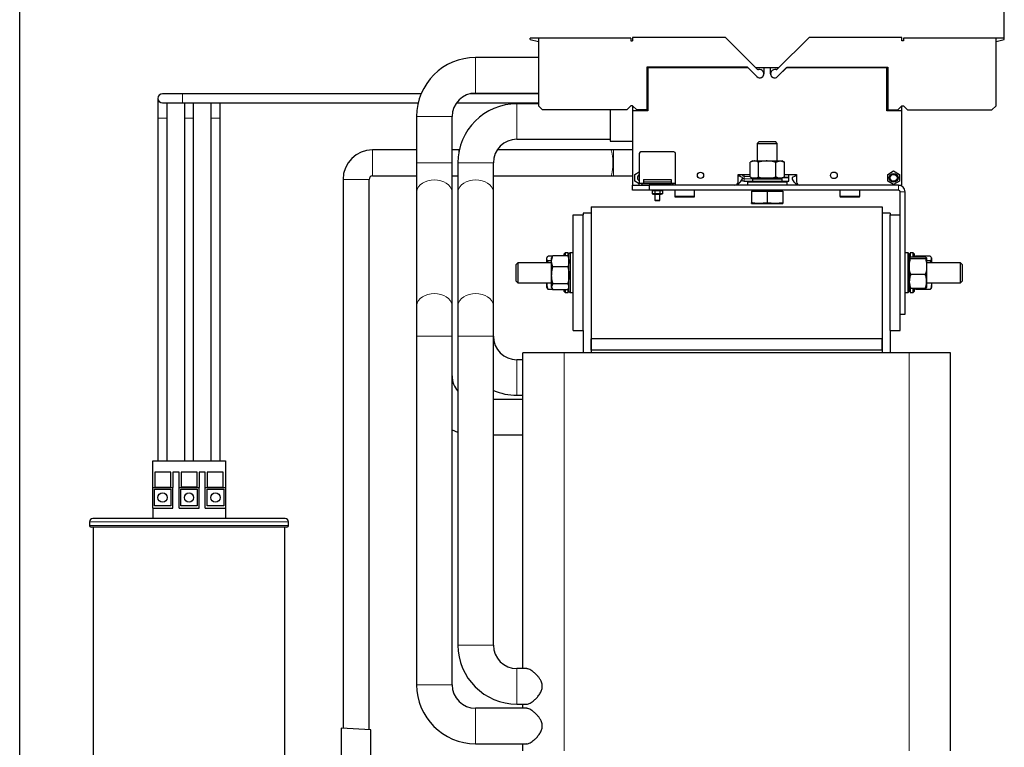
# Model space of a CAD drawing. Header units: millimetres. Extents: x 5 to 418, y 2 to 292.
# Tile 33 of 35: x 181 to 255, y 190 to 245. Entities that reach past the tile are written whole.
import ezdxf

# ---------------------------------------------------------------- set-up
doc = ezdxf.new("R2010")
doc.units = ezdxf.units.MM
doc.layers.add('SLD-0', color=7, linetype='Continuous')
doc.styles.add('SLDTEXTSTYLE0', font='TXT', dxfattribs={"width": 0.605})
doc.dimstyles.new('SLDDIMSTYLE0', dxfattribs={"dimtxt": 3.5, "dimasz": 3.302, "dimexe": 0, "dimexo": 0.0625, "dimgap": 0.875, "dimtad": 1, "dimlfac": 8, "dimrnd": 1e-09, "dimzin": 12, "dimdsep": 46, "dimtxsty": 'SLDTEXTSTYLE0', "dimsah": 1, "dimcen": 0.09, "dimadec": 0, "dimazin": 3, "dimtfac": 1, "dimtofl": 0, "dimtmove": 0, "dimatfit": 3, "dimfxl": 1, "dimfrac": 2, "dimtolj": 1, "dimtzin": 12, "dimarcsym": 0})

# ---------------------------------------------------------------- blocks, each defined once
blk = doc.blocks.new('_D_4')
at = {"layer": 'SLD-0', "color": 7}
for p, q in [((180.975, 186.687), (180.975, 250.427)), ((255.475, 243.534), (255.475, 250.427)), ((255.475, 249.427), (180.975, 249.427))]:
    blk.add_line(p, q, dxfattribs=at)
for points in [[(180.975, 249.427), (184.277, 248.919), (184.277, 249.935)], [(255.475, 249.427), (252.173, 249.935), (252.173, 248.919)]]:
    blk.add_solid(points, dxfattribs=at)
at = {"layer": 'SLD-0', "color": 7, "insert": (214.214, 253.938), "char_height": 3.5, "attachment_point": 1, "style": 'SLDTEXTSTYLE0'}
blk.add_mtext('596', dxfattribs=at)

msp = doc.modelspace()

# ---------------------------------------------------------------- linework, layer by layer
at = {"color": 7, "linetype": 'Continuous', "lineweight": 25}
for p, q in [((220.2249, 243.5342), (219.5999, 243.5342)), ((219.5999, 243.4516), (219.5999, 243.5342)), ((219.5999, 243.4516), (220.2249, 243.2842)), ((220.2249, 243.5404), (220.2249, 238.4279)), ((227.2249, 243.5404), (220.2249, 243.5404)), ((227.2249, 243.5404), (227.2249, 243.3529)), ((227.2249, 243.3529), (227.3499, 243.3529)), ((227.3499, 243.6029), (227.3499, 243.3529)), ((234.3752, 243.6029), (227.3499, 243.6029)), ((236.7792, 241.1989), (234.3752, 243.6029)), ((240.6996, 243.6029), (238.2956, 241.1989)), ((247.7249, 243.6029), (240.6996, 243.6029)), ((247.7249, 243.3529), (247.7249, 243.6029)), ((247.8499, 243.3529), (247.7249, 243.3529)), ((247.8499, 243.5404), (247.8499, 243.3529)), ((254.8499, 243.5404), (247.8499, 243.5404)), ((254.8499, 238.4279), (254.8499, 243.5404)), ((255.4749, 243.5342), (254.8499, 243.5342)), ((254.8499, 243.2842), (255.4749, 243.4516)), ((255.4749, 243.4516), (255.4749, 243.5342)), ((220.2249, 242.081), (215.4749, 242.081)), ((236.0374, 241.3529), (228.4249, 241.3529)), ((228.4249, 241.3529), (228.4249, 238.1154)), ((228.4874, 241.2873), (228.4249, 241.2248)), ((228.4936, 241.2873), (228.4874, 241.2873)), ((228.4936, 241.2873), (228.4936, 238.0498)), ((236.0986, 241.2873), (228.4936, 241.2873)), ((230.38, 241.2873), (230.3372, 241.3529)), ((232.5374, 241.3529), (232.5374, 241.2873)), ((234.5374, 241.2873), (234.5374, 241.3529)), ((236.7561, 240.6341), (236.0374, 241.3529)), ((236.7539, 240.6319), (236.0986, 241.2873)), ((236.4124, 240.9735), (236.4124, 240.9779)), ((237.2874, 241.2873), (236.6908, 241.2873)), ((236.9749, 241.1623), (236.8676, 241.1623)), ((237.2874, 241.2873), (237.2874, 240.8529)), ((237.7874, 241.2873), (237.2874, 241.2873)), ((237.7874, 240.8529), (237.7874, 241.2873)), ((238.384, 241.2873), (237.7874, 241.2873)), ((238.2072, 241.1623), (238.0999, 241.1623)), ((238.3187, 240.6341), (239.0374, 241.3529)), ((238.9762, 241.2873), (238.3209, 240.6319)), ((238.6624, 240.9735), (238.6624, 240.9779)), ((246.5811, 241.2873), (238.9762, 241.2873)), ((239.0374, 241.3529), (246.6499, 241.3529)), ((240.5374, 241.3529), (240.5374, 241.2873)), ((242.5374, 241.2873), (242.5374, 241.3529)), ((246.5811, 238.0498), (246.5811, 241.2873)), ((246.5874, 241.2873), (246.5811, 241.2873)), ((246.6499, 241.2248), (246.5874, 241.2873)), ((246.6499, 241.3529), (246.6499, 238.1154)), ((193.2874, 239.3373), (191.7874, 239.3373)), ((211.3525, 239.3373), (193.2874, 239.3373)), ((220.2249, 239.3373), (215.0308, 239.3373)), ((215.4749, 239.3935), (220.2249, 239.3935)), ((191.4374, 238.9873), (191.4374, 237.4873)), ((191.7874, 238.6373), (193.2874, 238.6373)), ((192.1374, 237.4873), (192.1374, 238.6373)), ((193.2874, 238.6373), (211.1253, 238.6373)), ((193.4374, 238.6373), (193.4374, 237.4873)), ((194.1374, 237.4873), (194.1374, 238.6373)), ((195.4374, 238.6373), (195.4374, 237.4873)), ((196.1374, 237.4873), (196.1374, 238.6373)), ((214.0181, 238.6373), (220.2249, 238.6373)), ((220.2249, 238.581), (218.5999, 238.581)), ((220.5374, 238.1154), (220.2249, 238.4279)), ((227.2249, 238.4279), (226.9124, 238.1154)), ((227.3499, 238.4279), (227.2249, 238.4279)), ((227.6624, 238.1154), (227.3499, 238.4279)), ((227.3499, 238.4279), (227.3499, 238.0498)), ((247.4124, 238.1154), (247.7249, 238.4279)), ((247.7249, 238.4279), (247.8499, 238.4279)), ((247.7249, 238.0498), (247.7249, 238.4279)), ((247.8499, 238.4279), (248.1624, 238.1154)), ((254.5374, 238.1154), (254.8499, 238.4279)), ((226.9124, 238.1154), (220.5374, 238.1154)), ((225.6624, 238.1154), (225.6624, 237.2373)), ((227.3499, 238.0498), (227.3499, 232.4123)), ((228.4936, 238.0498), (227.3499, 238.0498)), ((228.4249, 238.1154), (227.6624, 238.1154)), ((247.7249, 238.0498), (246.5811, 238.0498)), ((246.6499, 238.1154), (247.4124, 238.1154)), ((247.7249, 232.4123), (247.7249, 238.0498)), ((248.1624, 238.1154), (254.5374, 238.1154)), ((191.4374, 237.4873), (191.4374, 211.5623)), ((192.1374, 211.5623), (192.1374, 237.4873)), ((193.4374, 237.4873), (193.4374, 211.5623)), ((194.1374, 211.5623), (194.1374, 237.4873)), ((195.4374, 237.4873), (195.4374, 211.5623)), ((196.1374, 211.5623), (196.1374, 237.4873)), ((211.0061, 237.6123), (211.0061, 234.1123)), ((213.6936, 234.1123), (213.6936, 237.6123)), ((225.6624, 237.2373), (225.6624, 235.7373)), ((218.5999, 235.8935), (225.6624, 235.8935)), ((225.6624, 235.7373), (227.3499, 235.7373)), ((236.9216, 235.7123), (236.7874, 235.5781)), ((236.7874, 235.5781), (236.7874, 234.2498)), ((236.7874, 235.5781), (238.2874, 235.5781)), ((236.9216, 235.7123), (238.1532, 235.7123)), ((238.2874, 235.5781), (238.1532, 235.7123)), ((238.2874, 234.2498), (238.2874, 235.5781)), ((211.006, 235.0842), (207.6749, 235.0842)), ((214.1987, 235.0842), (213.6936, 235.0842)), ((214.2381, 235.0842), (214.1987, 235.0842)), ((225.7, 235.0842), (217.1071, 235.0842)), ((225.9011, 235.0842), (225.7, 235.0842)), ((227.3499, 235.0842), (225.9011, 235.0842)), ((227.8499, 234.806), (227.8499, 232.5341)), ((230.4749, 234.931), (227.9749, 234.931)), ((230.5999, 232.5341), (230.5999, 234.806)), ((211.0061, 234.1123), (211.0061, 231.8516)), ((213.6936, 231.8516), (213.6936, 234.1123)), ((214.1311, 234.1123), (214.1311, 231.8516)), ((216.8186, 231.8516), (216.8186, 234.1123)), ((236.4124, 234.2498), (236.2384, 234.1493)), ((236.2384, 233.0378), (236.2384, 234.1493)), ((236.4124, 234.2498), (236.5631, 234.2498)), ((236.5631, 234.2498), (237.5374, 234.2498)), ((236.8879, 233.0378), (236.8879, 234.1493)), ((237.5374, 234.2498), (238.5117, 234.2498)), ((238.1869, 233.0378), (238.1869, 234.1493)), ((238.5117, 234.2498), (238.6624, 234.2498)), ((238.8364, 234.1493), (238.6624, 234.2498)), ((238.8364, 233.0378), (238.8364, 234.1493)), ((227.528, 233.2328), (227.8499, 233.4186)), ((227.528, 232.7168), (227.528, 233.2328)), ((235.328, 233.2248), (236.2384, 233.2248)), ((235.328, 232.6623), (235.328, 233.2248)), ((235.3999, 233.1424), (235.3999, 233.2248)), ((238.8364, 233.2248), (239.7468, 233.2248)), ((239.1624, 232.9942), (239.1624, 233.2248)), ((239.6749, 233.2248), (239.6749, 233.1424)), ((239.7468, 233.2248), (239.7468, 232.6623)), ((246.653, 233.2328), (247.0999, 233.4908)), ((246.653, 232.7168), (246.653, 233.2328)), ((247.0999, 233.4908), (247.5468, 233.2328)), ((247.5468, 233.2328), (247.5468, 232.7168)), ((205.4405, 232.8498), (205.4405, 191.3045)), ((207.4093, 191.1951), (207.4093, 232.8498)), ((207.6749, 233.1154), (211.0061, 233.1154)), ((213.6936, 233.1154), (214.1311, 233.1154)), ((216.8186, 233.1154), (225.7, 233.1154)), ((225.7, 233.1154), (225.9011, 233.1154)), ((225.9011, 233.1154), (227.3499, 233.1154)), ((227.8499, 232.531), (227.528, 232.7168)), ((227.7532, 233.1154), (227.8499, 233.1154)), ((228.1424, 232.5341), (227.8499, 232.5341)), ((227.8499, 232.4123), (227.8499, 232.5341)), ((228.1718, 232.8373), (230.278, 232.8373)), ((228.1718, 232.8373), (228.1718, 232.6668)), ((228.1718, 232.6668), (228.1718, 232.5373)), ((228.1718, 232.6668), (230.278, 232.6668)), ((228.1718, 232.5373), (230.278, 232.5373)), ((229.0374, 232.5373), (229.0374, 232.4123)), ((229.4124, 232.4123), (229.4124, 232.5373)), ((230.278, 232.8373), (230.278, 232.6668)), ((230.278, 232.6668), (230.278, 232.5373)), ((230.5999, 232.5341), (230.3074, 232.5341)), ((230.5999, 232.4123), (230.5999, 232.5341)), ((235.2856, 232.4123), (235.4623, 232.6084)), ((235.6624, 232.996), (235.4215, 233.1084)), ((235.6624, 232.9085), (235.6624, 232.996)), ((235.7874, 232.7248), (236.1155, 232.7248)), ((236.1155, 232.7248), (236.0374, 232.6467)), ((236.0374, 232.6467), (236.0374, 232.4123)), ((239.0374, 232.6467), (236.0374, 232.6467)), ((236.1155, 232.7248), (238.9593, 232.7248)), ((236.2384, 233.0378), (236.4124, 232.9373)), ((236.7249, 232.9373), (236.4124, 232.8623)), ((236.5631, 232.9373), (236.4124, 232.9373)), ((236.4124, 232.8623), (236.4124, 232.7248)), ((238.6624, 232.8623), (236.4124, 232.8623)), ((237.5374, 232.9373), (236.5631, 232.9373)), ((238.5117, 232.9373), (237.5374, 232.9373)), ((238.6624, 232.8623), (238.3499, 232.9373)), ((238.4952, 232.9373), (238.4952, 232.904)), ((238.6624, 232.9373), (238.5117, 232.9373)), ((238.6624, 232.9373), (238.8364, 233.0378)), ((238.6624, 232.7248), (238.6624, 232.8623)), ((239.1624, 232.9929), (238.7587, 232.9929)), ((238.7609, 232.9942), (239.1624, 232.9942)), ((239.0374, 232.6467), (238.9593, 232.7248)), ((238.9593, 232.7248), (239.1624, 232.7248)), ((239.0374, 232.4123), (239.0374, 232.6467)), ((239.1624, 232.7248), (239.1624, 232.9929)), ((239.6533, 233.1084), (239.4124, 232.996)), ((239.4124, 232.996), (239.4124, 232.9085)), ((239.6126, 232.6084), (239.7892, 232.4123)), ((247.0999, 232.4588), (246.653, 232.7168)), ((247.5468, 232.7168), (247.0999, 232.4588)), ((211.0061, 231.8516), (211.0061, 223.248)), ((213.6936, 223.248), (213.6936, 231.8516)), ((214.1311, 231.8516), (214.1311, 223.248)), ((216.8186, 223.248), (216.8186, 231.8516)), ((227.3499, 232.0373), (227.3499, 232.4123)), ((227.3499, 232.4123), (228.5999, 232.4123)), ((228.5999, 232.0373), (227.3499, 232.0373)), ((228.5999, 232.4123), (228.5999, 232.0373)), ((247.4749, 232.4123), (228.5999, 232.4123)), ((247.4749, 232.0373), (228.5999, 232.0373)), ((228.9374, 232.0373), (228.828, 232.008)), ((228.828, 232.008), (229.0283, 232.008)), ((228.828, 232.008), (228.828, 231.7666)), ((228.828, 231.7666), (228.9374, 231.7373)), ((229.0283, 231.7666), (228.828, 231.7666)), ((228.9374, 231.7373), (229.2264, 231.7373)), ((229.0283, 232.008), (229.4252, 232.008)), ((229.0283, 232.008), (229.0283, 231.7666)), ((229.4252, 231.7666), (229.0283, 231.7666)), ((229.0374, 231.7373), (229.0374, 231.2756)), ((229.2264, 231.7373), (229.5124, 231.7373)), ((229.4124, 231.2756), (229.4124, 231.7373)), ((229.4252, 232.008), (229.6218, 232.008)), ((229.4252, 231.7666), (229.4252, 232.008)), ((229.6218, 231.7666), (229.4252, 231.7666)), ((229.6218, 232.008), (229.5124, 232.0373)), ((229.5124, 231.7373), (229.6218, 231.7666)), ((229.6218, 232.008), (229.6218, 231.7666)), ((230.5343, 232.0373), (230.5343, 231.5898)), ((232.0405, 231.5898), (232.0405, 232.0373)), ((236.3499, 231.9623), (236.3499, 231.0916)), ((236.3499, 231.9623), (237.5374, 231.9623)), ((236.498, 232.0373), (236.4547, 231.9623)), ((237.5374, 231.9623), (237.5374, 231.0916)), ((237.5374, 231.9623), (238.7249, 231.9623)), ((238.6201, 231.9623), (238.5768, 232.0373)), ((238.7249, 231.9623), (238.7249, 231.0916)), ((243.0343, 232.0373), (243.0343, 231.5898)), ((244.5405, 231.5898), (244.5405, 232.0373)), ((247.4749, 232.4123), (247.7249, 232.4123)), ((247.5999, 230.1623), (247.5999, 231.9123)), ((247.9749, 222.6623), (247.9749, 231.9123)), ((229.0374, 231.2756), (229.0757, 231.2373)), ((229.0374, 231.2756), (229.4124, 231.2756)), ((229.3741, 231.2373), (229.0757, 231.2373)), ((229.3741, 231.2373), (229.4124, 231.2756)), ((230.5968, 231.5273), (231.978, 231.5273)), ((236.3499, 231.0248), (236.3499, 231.0916)), ((236.3499, 231.0248), (236.9436, 231.0248)), ((236.9436, 231.0248), (238.1311, 231.0248)), ((238.1311, 231.0248), (237.5374, 231.0916)), ((238.7249, 231.0916), (238.1311, 231.0248)), ((238.1311, 231.0248), (238.7249, 231.0248)), ((238.7249, 231.0916), (238.7249, 231.0248)), ((243.0968, 231.5273), (244.4741, 231.5273)), ((244.4741, 231.5273), (244.478, 231.5273)), ((224.2249, 230.2998), (223.5999, 230.2998)), ((223.5999, 230.2998), (223.5999, 230.1623)), ((224.2249, 230.7873), (224.2249, 220.7873)), ((224.2249, 230.7873), (246.2249, 230.7873)), ((224.2249, 230.2998), (224.2249, 219.7373)), ((246.2249, 230.7873), (246.2249, 220.7873)), ((246.8499, 230.2998), (246.2249, 230.2998)), ((246.2249, 230.2998), (246.2249, 219.7373)), ((246.8499, 230.2998), (246.8499, 230.1623)), ((222.8499, 221.4123), (222.8499, 230.1623)), ((222.8499, 230.1623), (223.5999, 230.1623)), ((223.5999, 221.4123), (223.5999, 230.1623)), ((246.8499, 230.1623), (247.5999, 230.1623)), ((246.8499, 221.4123), (246.8499, 230.1623)), ((247.5999, 221.4123), (247.5999, 230.1623)), ((222.2405, 227.2873), (222.1624, 227.2092)), ((222.4749, 227.2873), (222.2405, 227.2873)), ((222.2405, 227.2873), (222.2405, 227.0654)), ((222.4749, 227.0275), (222.4749, 227.2873)), ((222.6155, 227.2873), (222.5374, 227.2092)), ((222.8499, 227.2873), (222.6155, 227.2873)), ((222.6155, 227.2873), (222.6155, 224.2873)), ((248.2093, 227.2873), (247.9749, 227.2873)), ((248.2874, 227.2092), (248.2093, 227.2873)), ((248.2093, 224.2873), (248.2093, 227.2873)), ((248.5843, 227.2873), (248.3499, 227.2873)), ((248.3499, 227.2873), (248.3499, 226.9542)), ((248.6624, 227.2092), (248.5843, 227.2873)), ((248.5843, 226.9687), (248.5843, 227.2873)), ((218.6624, 226.5373), (218.5374, 226.4123)), ((221.2249, 226.5373), (218.6624, 226.5373)), ((218.6624, 226.5373), (218.6624, 225.7873)), ((220.8782, 226.9613), (220.8499, 226.9123)), ((220.8499, 226.8657), (220.8499, 226.9123)), ((220.8499, 226.5373), (220.8499, 226.8657)), ((220.9222, 226.5373), (220.9504, 226.6808)), ((221.3152, 227.0507), (220.9504, 227.0507)), ((221.2249, 226.6808), (220.9504, 226.6808)), ((221.266, 226.9834), (221.2249, 226.9123)), ((221.2249, 226.6454), (221.2249, 226.9123)), ((221.2249, 225.5863), (221.2249, 226.6454)), ((221.268, 226.9823), (221.3254, 227.0654)), ((222.4369, 227.0654), (221.3254, 227.0654)), ((222.1624, 227.0654), (222.1624, 227.2092)), ((222.4369, 227.0654), (222.4934, 226.9823)), ((222.5374, 227.0998), (222.4749, 227.0998)), ((222.5374, 226.9123), (222.4961, 226.9838)), ((222.5374, 224.3654), (222.5374, 227.2092)), ((248.2874, 227.2092), (248.2874, 224.3654)), ((248.3499, 227.0998), (248.2874, 227.0998)), ((249.4994, 226.9687), (248.3879, 226.9687)), ((249.4994, 226.8458), (248.3879, 226.8458)), ((248.6624, 227.2092), (248.6624, 226.9687)), ((249.8744, 227.0473), (248.7629, 227.0473)), ((249.5999, 226.9072), (249.5999, 226.2551)), ((249.8744, 226.6908), (249.5999, 226.6908)), ((252.1624, 226.5373), (249.5999, 226.5373)), ((249.8744, 226.6908), (249.9107, 226.5373)), ((249.9749, 226.9123), (249.9485, 226.958)), ((249.9749, 226.9123), (249.9749, 226.8691)), ((249.9749, 226.8691), (249.9749, 226.5373)), ((252.2874, 226.4123), (252.1624, 226.5373)), ((252.1624, 225.7873), (252.1624, 226.5373)), ((218.5374, 225.7873), (218.5374, 226.4123)), ((218.5374, 225.1623), (218.5374, 225.7873)), ((218.6624, 225.7873), (218.6624, 225.0373)), ((222.4369, 226.2254), (221.3254, 226.2254)), ((249.5999, 226.2551), (249.5999, 225.1351)), ((252.1624, 225.0373), (252.1624, 225.7873)), ((252.2874, 226.4123), (252.2874, 225.7873)), ((252.2874, 225.7873), (252.2874, 225.1623)), ((218.5374, 225.1623), (218.6624, 225.0373)), ((218.6624, 225.0373), (221.2249, 225.0373)), ((220.858, 225.0373), (220.8499, 224.9706)), ((220.8499, 224.9706), (220.8499, 225.0373)), ((221.2249, 224.7282), (221.2249, 225.5863)), ((249.4994, 225.6644), (248.3879, 225.6644)), ((249.5999, 225.1351), (249.5999, 224.663)), ((249.5999, 225.0373), (252.1624, 225.0373)), ((249.9715, 225.0373), (249.9749, 224.979)), ((249.9749, 225.0373), (249.9749, 224.979)), ((252.1624, 225.0373), (252.2874, 225.1623)), ((220.8499, 224.6623), (220.8499, 224.9706)), ((220.8499, 224.6623), (220.8782, 224.6133)), ((221.3152, 224.5239), (220.9504, 224.5239)), ((221.2249, 224.6623), (221.2249, 224.7282)), ((221.2249, 224.6623), (221.266, 224.5911)), ((222.4369, 224.9472), (221.3254, 224.9472)), ((222.4369, 224.5091), (221.3254, 224.5091)), ((222.1624, 224.3654), (222.1624, 224.5091)), ((222.1624, 224.3654), (222.2405, 224.2873)), ((222.2405, 224.5091), (222.2405, 224.2873)), ((222.2405, 224.2873), (222.4749, 224.2873)), ((222.4749, 224.2873), (222.4749, 224.5515)), ((222.4749, 224.4748), (222.5374, 224.4748)), ((222.4961, 224.5908), (222.5374, 224.6623)), ((222.5374, 224.3654), (222.6155, 224.2873)), ((222.6155, 224.2873), (222.8499, 224.2873)), ((247.9749, 224.2873), (248.2093, 224.2873)), ((248.2093, 224.2873), (248.2874, 224.3654)), ((248.2874, 224.4748), (248.3499, 224.4748)), ((248.3499, 224.6083), (248.3499, 224.2873)), ((248.3499, 224.2873), (248.5843, 224.2873)), ((249.4994, 224.6059), (248.3879, 224.6059)), ((248.5843, 224.2873), (248.5843, 224.6059)), ((248.5843, 224.2873), (248.6624, 224.3654)), ((248.6624, 224.6059), (248.6624, 224.3654)), ((248.7629, 224.5272), (248.733, 224.6059)), ((249.8744, 224.5272), (248.7629, 224.5272)), ((249.9485, 224.6166), (249.9749, 224.6623)), ((249.9749, 224.979), (249.9749, 224.6623)), ((211.0061, 223.248), (211.0061, 220.9873)), ((213.6936, 220.9873), (213.6936, 223.248)), ((214.1311, 223.248), (214.1311, 220.9873)), ((216.8186, 220.9873), (216.8186, 223.248)), ((247.5999, 222.6623), (247.9749, 222.6623)), ((222.8499, 221.4123), (223.5999, 221.4123)), ((223.5999, 221.4123), (223.5999, 219.7373)), ((246.8499, 221.4123), (247.5999, 221.4123)), ((246.8499, 221.4123), (246.8499, 219.7373)), ((211.0061, 220.9873), (211.0061, 194.6123)), ((213.6936, 194.6123), (213.6936, 220.9873)), ((214.1311, 220.9873), (214.1311, 197.6123)), ((216.8186, 197.6123), (216.8186, 220.9873)), ((224.2249, 219.9248), (224.2249, 220.7873)), ((246.2249, 220.7873), (224.2249, 220.7873)), ((246.2249, 219.9248), (246.2249, 220.7873)), ((246.2249, 219.9248), (224.2249, 219.9248)), ((224.2249, 219.9248), (224.2249, 219.7373)), ((246.2249, 219.9248), (246.2249, 219.7373)), ((219.0374, 219.206), (218.5999, 219.206)), ((222.1624, 219.7373), (219.0374, 219.7373)), ((219.0374, 195.831), (219.0374, 219.7373)), ((248.2874, 219.7373), (222.1624, 219.7373)), ((251.4124, 219.7373), (248.2874, 219.7373)), ((251.4124, 189.6123), (251.4124, 219.7373)), ((219.0374, 216.206), (216.8186, 216.206)), ((218.5999, 216.5185), (219.0374, 216.5185)), ((216.8186, 213.5185), (219.0374, 213.5185)), ((191.0374, 211.5623), (196.5374, 211.5623)), ((191.0374, 209.5248), (191.0374, 211.5623)), ((196.5374, 211.5623), (196.5374, 209.5248)), ((192.4099, 210.7012), (191.1974, 210.7012)), ((191.1974, 210.7012), (191.1974, 209.5623)), ((192.4099, 209.5623), (192.4099, 210.7012)), ((193.0318, 210.69), (192.5593, 210.69)), ((192.5593, 210.69), (192.5593, 209.5248)), ((193.0318, 209.5248), (193.0318, 210.69)), ((193.1811, 210.7012), (193.1811, 209.5623)), ((194.3936, 210.7012), (193.1811, 210.7012)), ((194.3936, 209.5623), (194.3936, 210.7012)), ((195.0155, 210.69), (194.543, 210.69)), ((194.543, 210.69), (194.543, 209.5248)), ((195.0155, 209.5248), (195.0155, 210.69)), ((196.3774, 210.7012), (195.1649, 210.7012)), ((195.1649, 210.7012), (195.1649, 209.5623)), ((196.3774, 209.5623), (196.3774, 210.7012)), ((191.0374, 209.5248), (192.5593, 209.5248)), ((191.0374, 207.9748), (191.0374, 209.5248)), ((191.1624, 209.3998), (192.4124, 209.3998)), ((191.1624, 208.1498), (191.1624, 209.3998)), ((191.1974, 209.5623), (192.4099, 209.5623)), ((192.4124, 209.3998), (192.4124, 208.1498)), ((192.5593, 207.9748), (192.5593, 209.5248)), ((193.0318, 209.5248), (194.543, 209.5248)), ((193.0318, 207.9748), (193.0318, 209.5248)), ((193.1624, 208.1498), (193.1624, 209.3998)), ((193.1624, 209.3998), (194.4124, 209.3998)), ((194.3936, 209.5623), (193.1811, 209.5623)), ((194.4124, 209.3998), (194.4124, 208.1498)), ((194.543, 207.9748), (194.543, 209.5248)), ((195.0155, 209.5248), (196.5374, 209.5248)), ((195.0155, 207.9748), (195.0155, 209.5248)), ((195.1624, 209.3998), (196.4124, 209.3998)), ((195.1624, 208.1498), (195.1624, 209.3998)), ((195.1649, 209.5623), (196.3774, 209.5623)), ((196.4124, 209.3998), (196.4124, 208.1498)), ((196.5374, 209.5248), (196.5374, 207.9748)), ((191.0374, 207.9748), (192.5593, 207.9748)), ((191.0374, 207.9748), (191.0374, 207.1873)), ((192.4124, 208.1498), (191.1624, 208.1498)), ((193.0318, 207.9748), (194.543, 207.9748)), ((194.4124, 208.1498), (193.1624, 208.1498)), ((195.0155, 207.9748), (196.5374, 207.9748)), ((196.4124, 208.1498), (195.1624, 208.1498)), ((196.5374, 207.9748), (196.5374, 207.1873)), ((201.0686, 207.1873), (186.5061, 207.1873)), ((186.2561, 206.9373), (186.2561, 206.6623)), ((201.1936, 206.5373), (186.3811, 206.5373)), ((186.5374, 206.5373), (186.5374, 186.8123)), ((201.0374, 186.8123), (201.0374, 206.5373)), ((201.3186, 206.6623), (201.3186, 206.9373)), ((219.3364, 195.831), (218.5999, 195.831)), ((218.5999, 193.1435), (219.3311, 193.1435)), ((219.0374, 192.831), (219.0374, 193.1435)), ((219.3364, 192.831), (215.4749, 192.831)), ((205.2999, 191.3123), (205.2999, 187.6123)), ((207.5499, 191.1873), (205.2999, 191.3123)), ((207.5499, 188.3185), (207.5499, 191.1873)), ((215.4749, 190.1435), (219.3311, 190.1435)), ((219.0374, 189.6123), (219.0374, 190.1435))]:
    msp.add_line(p, q, dxfattribs=at)
at = {"color": 7, "linetype": 'Continuous', "lineweight": 18}
for p, q in [((215.4749, 242.081), (215.4749, 239.3935)), ((229.4124, 241.2873), (229.4124, 241.3529)), ((229.7196, 241.2873), (229.6623, 241.3529)), ((193.2874, 239.3373), (193.2874, 238.9873)), ((193.2874, 238.9873), (193.2874, 238.6373)), ((218.5999, 238.581), (218.5999, 235.8935)), ((191.4374, 237.4873), (192.1374, 237.4873)), ((193.4374, 237.4873), (194.1374, 237.4873)), ((195.4374, 237.4873), (196.1374, 237.4873)), ((211.0061, 237.6123), (213.6936, 237.6123)), ((207.6749, 235.0842), (207.6749, 233.1154)), ((214.1987, 235.0842), (214.1987, 234.8862)), ((225.9011, 235.0842), (225.9011, 233.1154)), ((211.0061, 234.1123), (213.6936, 234.1123)), ((214.1311, 234.1123), (216.8186, 234.1123)), ((205.4405, 232.8498), (207.4093, 232.8498)), ((235.7874, 233.1414), (235.7874, 233.0831)), ((235.7874, 233.0831), (235.7874, 232.904)), ((235.7874, 233.0831), (236.2384, 233.0831)), ((236.586, 232.904), (235.7874, 232.904)), ((238.4952, 232.904), (238.4888, 232.904)), ((247.4749, 232.0373), (247.4749, 232.4123)), ((247.9749, 231.9123), (247.5999, 231.9123)), ((230.5343, 231.5898), (232.0405, 231.5898)), ((243.0343, 231.5898), (244.5363, 231.5898)), ((244.5363, 231.5898), (244.5405, 231.5898)), ((211.0061, 220.9873), (213.6936, 220.9873)), ((214.1311, 220.9873), (216.8186, 220.9873)), ((218.5999, 216.5185), (218.5999, 219.206)), ((222.1624, 189.6123), (222.1624, 219.7373)), ((248.2874, 189.6123), (248.2874, 219.7373)), ((201.3186, 206.9373), (186.2561, 206.9373)), ((201.3186, 206.6623), (186.2561, 206.6623)), ((214.1311, 197.6123), (216.8186, 197.6123)), ((218.5999, 193.1435), (218.5999, 195.831)), ((211.0061, 194.6123), (213.6936, 194.6123)), ((215.4749, 190.1435), (215.4749, 192.831))]:
    msp.add_line(p, q, dxfattribs=at)
at = {"color": 7, "linetype": 'Continuous', "lineweight": 18, "flags": 128}
for points in [[(225.7, 235.0842), (225.7256, 235.0712), (225.7586, 235.0142), (225.7889, 234.9145), (225.815, 234.7767), (225.8357, 234.6073), (225.8501, 234.4141), (225.8575, 234.2062), (225.8575, 233.9934), (225.8501, 233.7855), (225.8357, 233.5923), (225.815, 233.4228), (225.7889, 233.285), (225.7586, 233.1853), (225.7256, 233.1284), (225.7, 233.1154)], [(211.0061, 231.8516), (211.0119, 231.9413), (211.0574, 232.1176), (211.147, 232.2849), (211.2776, 232.4374), (211.4446, 232.57), (211.6425, 232.6781), (211.8645, 232.758), (212.103, 232.8071), (212.3499, 232.8237), (212.5968, 232.8071), (212.8353, 232.758), (213.0573, 232.6781), (213.2552, 232.57), (213.4222, 232.4374), (213.5528, 232.2849), (213.6424, 232.1176), (213.6879, 231.9413), (213.6936, 231.8516)], [(214.1311, 231.8516), (214.1369, 231.9413), (214.1824, 232.1176), (214.272, 232.2849), (214.4026, 232.4374), (214.5696, 232.57), (214.7675, 232.6781), (214.9895, 232.758), (215.228, 232.8071), (215.4749, 232.8237), (215.7218, 232.8071), (215.9603, 232.758), (216.1823, 232.6781), (216.3802, 232.57), (216.5472, 232.4374), (216.6778, 232.2849), (216.7674, 232.1176), (216.8129, 231.9413), (216.8186, 231.8516)], [(211.0061, 223.248), (211.0119, 223.3377), (211.0574, 223.514), (211.147, 223.6813), (211.2776, 223.8338), (211.4446, 223.9664), (211.6425, 224.0745), (211.8645, 224.1544), (212.103, 224.2035), (212.3499, 224.2201), (212.5968, 224.2035), (212.8353, 224.1544), (213.0573, 224.0745), (213.2552, 223.9664), (213.4222, 223.8338), (213.5528, 223.6813), (213.6424, 223.514), (213.6879, 223.3377), (213.6936, 223.248)], [(214.1311, 223.248), (214.1369, 223.3377), (214.1824, 223.514), (214.272, 223.6813), (214.4026, 223.8338), (214.5696, 223.9664), (214.7675, 224.0745), (214.9895, 224.1544), (215.228, 224.2035), (215.4749, 224.2201), (215.7218, 224.2035), (215.9603, 224.1544), (216.1823, 224.0745), (216.3802, 223.9664), (216.5472, 223.8338), (216.6778, 223.6813), (216.7674, 223.514), (216.8129, 223.3377), (216.8186, 223.248)]]:
    msp.add_lwpolyline(points, dxfattribs=at)
at = {"color": 7, "linetype": 'Continuous', "lineweight": 25, "flags": 128}
for points in [[(213.6936, 221.3645), (213.6937, 227.5498), (213.6936, 233.7351)], [(213.6936, 213.8889), (214.094, 213.7373), (214.1311, 213.7254)]]:
    msp.add_lwpolyline(points, dxfattribs=at)
at = {"color": 7, "linetype": 'Continuous', "lineweight": 25}
for centre, radius in [((232.4874, 233.1623), 0.2362), ((242.5874, 233.1623), 0.2512), ((247.0999, 232.9748), 0.335), ((247.0999, 232.9748), 0.2625), ((191.7874, 208.7748), 0.35), ((193.7874, 208.7748), 0.35), ((195.7874, 208.7748), 0.35)]:
    msp.add_circle(centre, radius, dxfattribs=at)
for centre, radius, start, end in [((215.4749, 237.6123), 4.4688, 90, 180), ((236.9749, 240.8529), 0.3125, 225, 0), ((236.9749, 240.8529), 0.3094, 225.000001, 89.999983), ((236.8676, 241.2873), 0.125, 225.000012, 269.999963), ((238.0999, 240.8529), 0.3125, 180, 315), ((238.0999, 240.8529), 0.3094, 90.000017, 314.999999), ((238.2072, 241.2873), 0.125, 270.000037, 314.999988), ((191.7874, 238.9873), 0.35, 90, 180), ((215.4749, 237.6123), 1.7812, 90, 180), ((191.7874, 238.9873), 0.35, 180, 270), ((218.5999, 234.1123), 4.4688, 90, 180), ((218.5999, 234.1123), 1.7812, 90, 180), ((207.6749, 232.8498), 2.2344, 90, 180), ((227.9749, 234.806), 0.125, 90, 180), ((230.4749, 234.806), 0.125, 0, 90), ((227.9749, 232.9748), 0.2625, 118.43689, 241.56311), ((207.6749, 232.8498), 0.2656, 90, 180), ((228.1767, 232.3498), 0.1875, 91.497506, 100.525807), ((230.2731, 232.3498), 0.1875, 79.474193, 88.502494), ((235.078, 232.6623), 0.25, 270, 0), ((235.4374, 233.1424), 0.0375, 180.000003, 244.989613), ((234.5332, 233.4447), 1.25, 318.008179, 334.600673), ((240.5414, 233.445), 1.25, 205.414236, 222.009943), ((239.6374, 233.1424), 0.0375, 295.010387, 359.999997), ((239.9968, 232.6623), 0.25, 180, 270), ((247.4749, 231.9123), 0.5, 0, 90), ((247.4749, 231.9123), 0.125, 0, 90), ((230.5968, 231.5898), 0.0625, 180, 270), ((231.978, 231.5898), 0.0625, 270, 0), ((243.0968, 231.5898), 0.0625, 180, 270), ((244.478, 231.5898), 0.0625, 270, 0), ((218.5999, 220.9873), 1.7813, 180, 270), ((215.4749, 217.9873), 1.7812, 180, 221.028254), ((218.5999, 220.9873), 4.4688, 246.509226, 270), ((186.5061, 206.9373), 0.25, 90, 180), ((201.0686, 206.9373), 0.25, 0, 90), ((186.3811, 206.6623), 0.125, 180, 270), ((201.1936, 206.6623), 0.125, 270, 0), ((218.5999, 197.6123), 4.4688, 180, 270), ((218.5999, 197.6123), 1.7813, 180, 270), ((215.4749, 194.6123), 4.4688, 180, 270), ((215.4749, 194.6123), 1.7812, 180, 270)]:
    msp.add_arc(centre, radius, start, end, dxfattribs=at)
at = {"color": 7, "linetype": 'Continuous', "lineweight": 18}
for points, knots in [([(230.3164, 241.3529), (230.3241, 241.3423), (230.3391, 241.3215), (230.3527, 241.2985), (230.3594, 241.2873)], [0, 0, 0, 0, 0.5089834, 1, 1, 1, 1]), ([(235.7874, 233.0831), (235.7798, 233.0841), (235.7627, 233.0863), (235.7368, 233.0998), (235.6892, 233.1319), (235.6417, 233.1744), (235.6088, 233.2132), (235.5989, 233.2248)], [0, 0, 0, 0, 0.0926446, 0.2099156, 0.3551208, 0.8079528, 1, 1, 1, 1]), ([(235.7874, 233.2248), (235.7874, 233.214), (235.7874, 233.1911), (235.7874, 233.1586), (235.7874, 233.1414)], [0, 0, 0, 0, 0.471449, 1, 1, 1, 1]), ([(235.519, 233.0629), (235.496, 233.0802), (235.4547, 233.1115), (235.4168, 233.1464), (235.3999, 233.162)], [0, 0, 0, 0, 0.554796, 1, 1, 1, 1]), ([(235.7874, 232.904), (235.7756, 232.9055), (235.7483, 232.9091), (235.7062, 232.9285), (235.678, 232.9466), (235.6624, 232.9565)], [0, 0, 0, 0, 0.2525373, 0.5874722, 1, 1, 1, 1])]:
    msp.add_open_spline(points, degree=3, knots=knots, dxfattribs=at)
at = {"color": 7, "linetype": 'Continuous', "lineweight": 25}
for points, knots in [([(236.5631, 234.2498), (236.5554, 234.2497), (236.4971, 234.2488), (236.3872, 234.2268), (236.2883, 234.1753), (236.2384, 234.1493)], [0, 0, 0, 0, 0.07009003, 0.53078443, 1, 1, 1, 1]), ([(236.8879, 234.1493), (236.8351, 234.1774), (236.7287, 234.2341), (236.6186, 234.2445), (236.5631, 234.2498)], [0, 0, 0, 0, 0.495458, 1, 1, 1, 1]), ([(237.5374, 234.2498), (237.4851, 234.2486), (237.2653, 234.2437), (237.0511, 234.1901), (236.8879, 234.1493)], [0, 0, 0, 0, 0.2381018, 1, 1, 1, 1]), ([(238.1869, 234.1493), (238.1406, 234.1623), (237.9291, 234.2215), (237.7092, 234.2374), (237.5374, 234.2498)], [0, 0, 0, 0, 0.2189524, 1, 1, 1, 1]), ([(238.1869, 234.1493), (238.2397, 234.1774), (238.3461, 234.2341), (238.4562, 234.2445), (238.5117, 234.2498)], [0, 0, 0, 0, 0.495458, 1, 1, 1, 1]), ([(238.5117, 234.2498), (238.5194, 234.2497), (238.5777, 234.2488), (238.6876, 234.2268), (238.7865, 234.1753), (238.8364, 234.1493)], [0, 0, 0, 0, 0.07009, 0.5307844, 1, 1, 1, 1]), ([(228.1424, 232.5341), (228.1307, 232.5311), (228.0761, 232.5167), (228.0301, 232.4723), (228.0107, 232.4339), (227.9999, 232.4123)], [0, 0, 0, 0, 0.1071494, 0.4989926, 1, 1, 1, 1]), ([(230.3074, 232.5341), (230.3208, 232.5305), (230.3746, 232.5158), (230.4201, 232.4716), (230.439, 232.4339), (230.4499, 232.4123)], [0, 0, 0, 0, 0.1249791, 0.499128, 1, 1, 1, 1]), ([(235.7874, 232.7248), (235.7756, 232.7253), (235.748, 232.7264), (235.6942, 232.7344), (235.6304, 232.7462), (235.5856, 232.7569), (235.5646, 232.7619)], [0, 0, 0, 0, 0.1313947, 0.3071658, 0.6758631, 1, 1, 1, 1]), ([(236.2384, 233.0378), (236.2911, 233.0097), (236.3976, 232.953), (236.5076, 232.9426), (236.5631, 232.9373)], [0, 0, 0, 0, 0.495458, 1, 1, 1, 1]), ([(236.5631, 232.9373), (236.5708, 232.9374), (236.6291, 232.9383), (236.739, 232.9603), (236.838, 233.0118), (236.8879, 233.0378)], [0, 0, 0, 0, 0.07009, 0.5307844, 1, 1, 1, 1]), ([(236.8879, 233.0378), (237.0511, 232.9969), (237.2653, 232.9434), (237.4851, 232.9385), (237.5374, 232.9373)], [0, 0, 0, 0, 0.7618982, 1, 1, 1, 1]), ([(237.5374, 232.9373), (237.7092, 232.9497), (237.9291, 232.9656), (238.1406, 233.0248), (238.1869, 233.0378)], [0, 0, 0, 0, 0.7810476, 1, 1, 1, 1]), ([(238.5117, 232.9373), (238.504, 232.9374), (238.4457, 232.9383), (238.3358, 232.9603), (238.2368, 233.0118), (238.1869, 233.0378)], [0, 0, 0, 0, 0.07009, 0.5307844, 1, 1, 1, 1]), ([(238.8364, 233.0378), (238.7837, 233.0097), (238.6772, 232.953), (238.5672, 232.9426), (238.5117, 232.9373)], [0, 0, 0, 0, 0.495458, 1, 1, 1, 1]), ([(236.9436, 231.0248), (236.7939, 231.0322), (236.5947, 231.0421), (236.3986, 231.0818), (236.3499, 231.0916)], [0, 0, 0, 0, 0.7518816, 1, 1, 1, 1]), ([(237.5374, 231.0916), (237.5316, 231.0904), (237.3359, 231.0495), (237.1368, 231.0369), (236.9436, 231.0248)], [0, 0, 0, 0, 0.02987347, 1, 1, 1, 1]), ([(220.8499, 226.8657), (220.85, 226.8701), (220.8509, 226.9033), (220.8729, 226.9659), (220.9244, 227.0222), (220.9504, 227.0507)], [0, 0, 0, 0, 0.07009, 0.5307844, 1, 1, 1, 1]), ([(220.9504, 226.6808), (220.9223, 226.7108), (220.8656, 226.7714), (220.8552, 226.8341), (220.8499, 226.8657)], [0, 0, 0, 0, 0.495458, 1, 1, 1, 1]), ([(221.2249, 226.6454), (221.225, 226.6554), (221.2259, 226.7307), (221.2479, 226.8729), (221.2994, 227.0009), (221.3254, 227.0654)], [0, 0, 0, 0, 0.07009, 0.5307844, 1, 1, 1, 1]), ([(221.3254, 226.2254), (221.2973, 226.2936), (221.2406, 226.4313), (221.2302, 226.5736), (221.2249, 226.6454)], [0, 0, 0, 0, 0.495458, 1, 1, 1, 1]), ([(222.4369, 227.0654), (222.465, 226.9972), (222.5217, 226.8595), (222.5321, 226.7172), (222.5374, 226.6454)], [0, 0, 0, 0, 0.49545796, 1, 1, 1, 1]), ([(222.5374, 226.6454), (222.5373, 226.6354), (222.5364, 226.56), (222.5144, 226.4179), (222.4629, 226.2899), (222.4369, 226.2254)], [0, 0, 0, 0, 0.07009003, 0.53078443, 1, 1, 1, 1]), ([(248.2874, 226.9072), (248.2875, 226.9087), (248.2884, 226.9197), (248.3104, 226.9405), (248.3619, 226.9593), (248.3879, 226.9687)], [0, 0, 0, 0, 0.07009, 0.5307844, 1, 1, 1, 1]), ([(248.3879, 226.8458), (248.3598, 226.8558), (248.3031, 226.8759), (248.2927, 226.8967), (248.2874, 226.9072)], [0, 0, 0, 0, 0.495458, 1, 1, 1, 1]), ([(248.2874, 226.2551), (248.2886, 226.3027), (248.2935, 226.5026), (248.3471, 226.6974), (248.3879, 226.8458)], [0, 0, 0, 0, 0.2381018, 1, 1, 1, 1]), ([(248.7629, 227.0473), (248.7312, 227.0186), (248.6985, 226.9889), (248.6894, 226.9582), (248.6891, 226.9572)], [0, 0, 0, 0, 0.9696854, 1, 1, 1, 1]), ([(249.4994, 226.9687), (249.5275, 226.9587), (249.5842, 226.9386), (249.5946, 226.9177), (249.5999, 226.9072)], [0, 0, 0, 0, 0.495458, 1, 1, 1, 1]), ([(249.5999, 226.9072), (249.5998, 226.9058), (249.5989, 226.8947), (249.5769, 226.8739), (249.5254, 226.8552), (249.4994, 226.8458)], [0, 0, 0, 0, 0.07009, 0.5307844, 1, 1, 1, 1]), ([(249.4994, 226.8458), (249.5402, 226.6974), (249.5938, 226.5026), (249.5987, 226.3027), (249.5999, 226.2551)], [0, 0, 0, 0, 0.76189818, 1, 1, 1, 1]), ([(249.9749, 226.8691), (249.9748, 226.8733), (249.9739, 226.9053), (249.9519, 226.9656), (249.9004, 227.0199), (249.8744, 227.0473)], [0, 0, 0, 0, 0.07009, 0.5307844, 1, 1, 1, 1]), ([(249.8744, 226.6908), (249.9025, 226.7198), (249.9592, 226.7782), (249.9696, 226.8386), (249.9749, 226.8691)], [0, 0, 0, 0, 0.495458, 1, 1, 1, 1]), ([(221.2249, 225.5863), (221.2261, 225.6378), (221.231, 225.854), (221.2846, 226.0648), (221.3254, 226.2254)], [0, 0, 0, 0, 0.23810182, 1, 1, 1, 1]), ([(222.4369, 226.2254), (222.4777, 226.0648), (222.5313, 225.854), (222.5362, 225.6378), (222.5374, 225.5863)], [0, 0, 0, 0, 0.7618982, 1, 1, 1, 1]), ([(248.3879, 225.6644), (248.3749, 225.7065), (248.3157, 225.8989), (248.2998, 226.0989), (248.2874, 226.2551)], [0, 0, 0, 0, 0.2189524, 1, 1, 1, 1]), ([(249.5999, 226.2551), (249.5875, 226.0989), (249.5716, 225.8989), (249.5124, 225.7065), (249.4994, 225.6644)], [0, 0, 0, 0, 0.7810476, 1, 1, 1, 1]), ([(221.3254, 224.9472), (221.3124, 224.9928), (221.2532, 225.2009), (221.2373, 225.4173), (221.2249, 225.5863)], [0, 0, 0, 0, 0.2189524, 1, 1, 1, 1]), ([(222.5374, 225.5863), (222.525, 225.4173), (222.5091, 225.2009), (222.4499, 224.9928), (222.4369, 224.9472)], [0, 0, 0, 0, 0.7810476, 1, 1, 1, 1]), ([(248.3879, 225.6644), (248.3598, 225.5784), (248.3031, 225.4049), (248.2927, 225.2256), (248.2874, 225.1351)], [0, 0, 0, 0, 0.495458, 1, 1, 1, 1]), ([(248.2874, 225.1351), (248.2875, 225.1226), (248.2884, 225.0276), (248.3104, 224.8485), (248.3619, 224.6872), (248.3879, 224.6059)], [0, 0, 0, 0, 0.07009, 0.5307844, 1, 1, 1, 1]), ([(249.5999, 225.1351), (249.5998, 225.1477), (249.5989, 225.2427), (249.5769, 225.4218), (249.5254, 225.583), (249.4994, 225.6644)], [0, 0, 0, 0, 0.07009, 0.5307844, 1, 1, 1, 1]), ([(249.4994, 224.6059), (249.5275, 224.6918), (249.5842, 224.8653), (249.5946, 225.0446), (249.5999, 225.1351)], [0, 0, 0, 0, 0.495458, 1, 1, 1, 1]), ([(220.8499, 224.9706), (220.85, 224.96), (220.8509, 224.8799), (220.8729, 224.7287), (220.9244, 224.5926), (220.9504, 224.5239)], [0, 0, 0, 0, 0.07009, 0.5307844, 1, 1, 1, 1]), ([(220.8789, 224.6137), (220.8794, 224.6123), (220.8897, 224.5818), (220.9207, 224.5522), (220.9504, 224.5239)], [0, 0, 0, 0, 0.0437675, 1, 1, 1, 1]), ([(221.3254, 224.9472), (221.2973, 224.9117), (221.2406, 224.8399), (221.2302, 224.7656), (221.2249, 224.7282)], [0, 0, 0, 0, 0.495458, 1, 1, 1, 1]), ([(221.2249, 224.7282), (221.225, 224.723), (221.2259, 224.6837), (221.2479, 224.6095), (221.2994, 224.5428), (221.3254, 224.5091)], [0, 0, 0, 0, 0.07009, 0.5307844, 1, 1, 1, 1]), ([(222.5374, 224.7282), (222.5373, 224.7334), (222.5364, 224.7727), (222.5144, 224.8468), (222.4629, 224.9136), (222.4369, 224.9472)], [0, 0, 0, 0, 0.07009, 0.5307844, 1, 1, 1, 1]), ([(222.4369, 224.5091), (222.465, 224.5447), (222.5217, 224.6165), (222.5321, 224.6907), (222.5374, 224.7282)], [0, 0, 0, 0, 0.495458, 1, 1, 1, 1]), ([(248.2874, 224.6673), (248.2875, 224.6659), (248.2884, 224.6548), (248.3104, 224.634), (248.3619, 224.6153), (248.3879, 224.6059)], [0, 0, 0, 0, 0.07009003, 0.53078443, 1, 1, 1, 1]), ([(248.7629, 224.5272), (248.7312, 224.556), (248.6985, 224.5857), (248.6894, 224.6164), (248.6891, 224.6174)], [0, 0, 0, 0, 0.9696854, 1, 1, 1, 1]), ([(249.4994, 224.6059), (249.5275, 224.6159), (249.5842, 224.636), (249.5946, 224.6568), (249.5999, 224.6673)], [0, 0, 0, 0, 0.495458, 1, 1, 1, 1]), ([(249.9749, 224.979), (249.9625, 224.8595), (249.9466, 224.7066), (249.8874, 224.5594), (249.8744, 224.5272)], [0, 0, 0, 0, 0.7810476, 1, 1, 1, 1]), ([(249.9472, 224.6173), (249.9463, 224.6149), (249.9359, 224.5842), (249.9038, 224.5545), (249.8744, 224.5272)], [0, 0, 0, 0, 0.081104, 1, 1, 1, 1]), ([(219.3311, 193.1515), (219.3396, 193.149), (219.405, 193.1297), (219.5993, 193.2216), (219.8559, 193.3932), (220.0968, 193.6196), (220.2871, 193.8436), (220.4413, 194.0997), (220.5253, 194.3832), (220.5116, 194.6744), (220.4122, 194.926), (220.28, 195.1341), (220.1236, 195.3256), (219.9359, 195.5093), (219.7412, 195.6621), (219.5686, 195.7636), (219.4292, 195.8282), (219.3636, 195.818), (219.3364, 195.8138)], [0, 0, 0, 0, 0.0141258, 0.1089999, 0.2201832, 0.2864412, 0.3544985, 0.4232409, 0.4792384, 0.5356174, 0.597705, 0.6468227, 0.6972265, 0.7672157, 0.8392301, 0.8975428, 0.9573995, 1, 1, 1, 1]), ([(219.3311, 190.1515), (219.3396, 190.149), (219.405, 190.1297), (219.5993, 190.2216), (219.8559, 190.3932), (220.0968, 190.6196), (220.2871, 190.8436), (220.4413, 191.0997), (220.5253, 191.3832), (220.5116, 191.6744), (220.4122, 191.926), (220.28, 192.1341), (220.1236, 192.3256), (219.9359, 192.5093), (219.7412, 192.6621), (219.5686, 192.7636), (219.4292, 192.8282), (219.3636, 192.818), (219.3364, 192.8138)], [0, 0, 0, 0, 0.0141258, 0.1089999, 0.2201832, 0.2864412, 0.3544985, 0.4232409, 0.4792384, 0.5356174, 0.597705, 0.6468227, 0.6972265, 0.7672157, 0.8392301, 0.8975428, 0.9573995, 1, 1, 1, 1])]:
    msp.add_open_spline(points, degree=3, knots=knots, dxfattribs=at)
at = {"color": 7, "linetype": 'Continuous', "lineweight": 18}
msp.add_open_spline([(235.7874, 232.904), (235.7874, 232.8805), (235.7874, 232.8335), (235.7874, 232.7743), (235.7874, 232.7329), (235.7874, 232.7275), (235.7874, 232.7248)], degree=3, dxfattribs=at)

# ---------------------------------------------------------------- dimensions: what is measured, and where the dimension line sits
at = {"layer": 'SLD-0', "color": 7}
dim = msp.add_linear_dim(base=(180.9749, 249.4266), p1=(255.4749, 243.5342), p2=(180.9749, 186.6873), dimstyle='SLDDIMSTYLE0', dxfattribs=at)
dim.commit()
dim.dimension.update_dxf_attribs({"geometry": '_D_4', "text_midpoint": (218.2249, 249.4266), "dimtype": 160})

doc.saveas('drawing.dxf')
